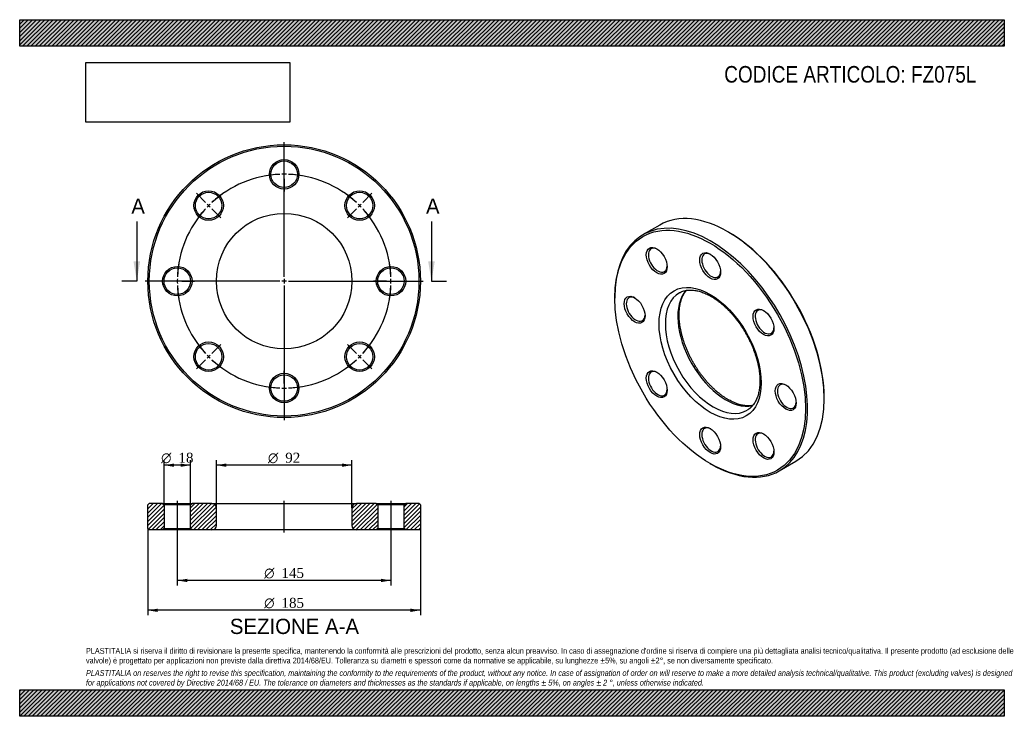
# Model space of a CAD drawing. Header units: millimetres. Extents: x 0 to 668, y 0 to 473.
import ezdxf
from ezdxf.enums import TextEntityAlignment as Align
from ezdxf.lldxf.tags import DXFTag

# ---------------------------------------------------------------- set-up
doc = ezdxf.new("R2010")
doc.units = ezdxf.units.MM
doc.header["$LTSCALE"] = 2.25
for name, color, linetype in [('Default', 7, 'Continuous'), ('DV2_Default', 7, 'Continuous'), ('DV3_Default', 7, 'Continuous'), ('FZ075L', 7, 'Continuous')]:
    doc.layers.add(name, color=color, linetype=linetype)
doc.styles.add('SEACAD_Solid_Edge_ANSI', font='seans.ttf')
doc.styles.add('SEACAD_Solid_Edge_ANSI1_Symbols', font='semeca1.ttf')
doc.styles.add('SEACAD_Times_New_Roman', font='times.ttf')
tags = doc.linetypes.add('CENTER2', pattern=[28.575, 19.05, -3.175, 3.175, -3.175]).pattern_tags.tags
tags[10:11] = [DXFTag(74, 4), DXFTag(75, 0), DXFTag(340, '0'), DXFTag(46, 0.0), DXFTag(50, 0.0), DXFTag(44, 0.0), DXFTag(45, 0.0)]
tags[8:9] = [DXFTag(74, 4), DXFTag(75, 0), DXFTag(340, '0'), DXFTag(46, 0.0), DXFTag(50, 0.0), DXFTag(44, 0.0), DXFTag(45, 0.0)]
tags[6:7] = [DXFTag(74, 4), DXFTag(75, 0), DXFTag(340, '0'), DXFTag(46, 0.0), DXFTag(50, 0.0), DXFTag(44, 0.0), DXFTag(45, 0.0)]
tags[4:5] = [DXFTag(74, 4), DXFTag(75, 0), DXFTag(340, '0'), DXFTag(46, 0.0), DXFTag(50, 0.0), DXFTag(44, 0.0), DXFTag(45, 0.0)]
picture_1 = doc.add_image_def('image1.jpg', size_in_pixel=(4302, 1260))

# ---------------------------------------------------------------- blocks, each defined once
blk = doc.blocks.new('SE')
at = {"layer": 'FZ075L', "color": 7, "linetype": 'Continuous'}
for p, q in [((434.37, 333.23), (423.06, 326.7)), ((481.33, 328.24), (480.62, 328.65)), ((403.9, 284.36), (403.9, 283.54)), ((546.03, 215.36), (546.03, 216.18)), ((468.6, 171.48), (469.31, 171.07)), ((515.56, 166.49), (526.87, 173.02))]:
    blk.add_line(p, q, dxfattribs=at)
for centre, major_axis, start_param, end_param in [((480.62, 253.12), (-46.25, 80.11), 3.141593, 6.283185), ((469.31, 246.59), (46.25, -80.11), 0, 3.926991), ((481.33, 253.53), (45.75, -79.24), 0.785398, 2.356194), ((433.06, 309.38), (-4.5, 7.79), 0, 3.872873), ((433.06, 309.38), (-4.5, 7.79), 5.551905, 6.283185), ((469.31, 305.79), (-4.5, 7.79), 5.551905, 6.283185), ((469.31, 305.79), (-4.5, 7.79), 0, 3.872873), ((479.21, 252.31), (23, -39.84), 3.332278, 6.091095), ((418.04, 276.19), (-4.5, 7.79), 0, 3.872873), ((418.04, 276.19), (-4.5, 7.79), 5.551905, 6.283185), ((470.72, 247.41), (-23, 39.84), 0.000815, 3.140302), ((505.56, 267.52), (-4.5, 7.79), 0, 3.872873), ((505.56, 267.52), (-4.5, 7.79), 5.551905, 6.283185), ((433.06, 225.66), (-4.5, 7.79), 5.551905, 6.283185), ((433.06, 225.66), (-4.5, 7.79), 0, 3.872873), ((520.57, 217), (-4.5, 7.79), 0, 3.872873), ((520.57, 217), (-4.5, 7.79), 5.551905, 6.283185), ((469.31, 187.4), (-4.5, 7.79), 0, 3.872873), ((469.31, 187.4), (-4.5, 7.79), 5.551905, 6.283185), ((505.56, 183.81), (-4.5, 7.79), 0, 3.872873), ((505.56, 183.81), (-4.5, 7.79), 5.551905, 6.283185), ((469.31, 246.59), (46.25, -80.11), 5.497787, 6.283185)]:
    blk.add_ellipse(centre, major_axis=major_axis, ratio=0.57735, start_param=start_param, end_param=end_param, dxfattribs=at)
for centre, major_axis in [((468.6, 246.18), (-45.75, 79.24)), ((432.35, 308.97), (5, -8.66)), ((468.6, 305.38), (5, -8.66)), ((468.6, 246.18), (24.5, -42.44)), ((417.34, 275.78), (5, -8.66)), ((504.85, 267.11), (5, -8.66)), ((432.35, 225.26), (5, -8.66)), ((519.87, 216.59), (5, -8.66)), ((468.6, 186.99), (5, -8.66)), ((504.85, 183.4), (5, -8.66))]:
    blk.add_ellipse(centre, major_axis=major_axis, ratio=0.57735, dxfattribs=at)
for points, knots in [([(480.71, 214.9), (480.4, 215.08), (479.64, 215.53), (478.24, 216.41), (476.64, 217.53), (475.03, 218.74), (473.42, 220.04), (471.84, 221.42), (470.27, 222.89), (468.72, 224.43), (467.2, 226.05), (465.71, 227.73), (464.25, 229.49), (462.84, 231.3), (461.46, 233.17), (460.14, 235.09), (458.86, 237.06), (457.64, 239.06), (456.48, 241.11), (455.38, 243.18), (454.34, 245.27), (453.37, 247.39), (452.46, 249.52), (451.63, 251.65), (450.87, 253.79), (450.19, 255.92), (449.58, 258.04), (449.05, 260.15), (448.6, 262.23), (448.23, 264.29), (447.93, 266.31), (447.73, 268.29), (447.6, 270.23), (447.55, 272.12), (447.58, 273.96), (447.69, 275.73), (447.88, 277.44), (448.14, 279.09), (448.48, 280.66), (448.9, 282.15), (449.38, 283.57), (449.93, 284.91), (450.55, 286.16), (451.24, 287.33), (451.87, 288.23), (452.28, 288.74), (452.42, 288.91)], [0, 0, 0, 0, 0.0110328, 0.0321043, 0.0531908, 0.0742925, 0.0954111, 0.1165473, 0.1377009, 0.1588714, 0.1800575, 0.2012579, 0.2224711, 0.2436953, 0.2649287, 0.2861695, 0.3074157, 0.3286655, 0.3499168, 0.3711677, 0.3924156, 0.4136587, 0.4348949, 0.4561223, 0.477339, 0.4985432, 0.5197329, 0.5409064, 0.5620623, 0.5831991, 0.604316, 0.6254123, 0.6464883, 0.667545, 0.6885848, 0.7096116, 0.7306315, 0.7516512, 0.7726805, 0.7937344, 0.8148327, 0.8360003, 0.8572683, 0.8786729, 0.9002549, 0.9114749, 0.9114749, 0.9114749, 0.9114749]), ([(447.71, 287.22), (447.93, 287.35), (448.44, 287.66), (449.45, 288.1), (450.65, 288.52), (451.91, 288.84), (453.22, 289.04), (454.57, 289.15), (455.96, 289.14), (457.38, 289.04), (458.84, 288.83), (460.33, 288.51), (461.85, 288.1), (463.4, 287.59), (464.96, 286.97), (466.55, 286.25), (468.15, 285.44), (469.75, 284.52), (471.37, 283.51), (472.98, 282.41), (474.6, 281.22), (476.2, 279.94), (477.79, 278.57), (479.36, 277.12), (480.92, 275.59), (482.44, 273.99), (483.94, 272.31), (485.4, 270.57), (486.83, 268.77), (488.21, 266.91), (489.54, 265), (490.83, 263.05), (492.06, 261.05), (493.23, 259.01), (494.35, 256.94), (495.4, 254.85), (496.38, 252.74), (497.3, 250.61), (498.15, 248.48), (498.92, 246.34), (499.62, 244.21), (500.24, 242.08), (500.79, 239.97), (501.26, 237.89), (501.64, 235.82), (501.95, 233.79), (502.17, 231.8), (502.32, 229.86), (502.38, 227.96), (502.37, 226.11), (502.27, 224.32), (502.1, 222.6), (501.85, 220.94), (501.52, 219.36), (501.12, 217.85), (500.65, 216.42), (500.11, 215.06), (499.5, 213.8), (498.83, 212.61), (498.09, 211.51), (497.28, 210.5), (496.4, 209.58), (495.47, 208.75), (494.54, 208.06), (493.97, 207.73), (493.69, 207.57)], [0, 0, 0, 0, 0.009097, 0.026264, 0.04337, 0.060334, 0.07711, 0.093685, 0.110073, 0.126302, 0.142402, 0.158404, 0.174336, 0.190218, 0.20607, 0.221904, 0.237732, 0.253559, 0.26939, 0.28523, 0.30108, 0.316944, 0.33282, 0.34871, 0.364612, 0.380526, 0.396452, 0.412387, 0.42833, 0.444281, 0.460238, 0.476199, 0.492163, 0.508128, 0.524094, 0.540057, 0.556017, 0.571972, 0.587921, 0.603863, 0.619795, 0.635716, 0.651625, 0.667522, 0.683404, 0.699272, 0.715124, 0.73096, 0.746782, 0.762591, 0.77839, 0.794182, 0.809973, 0.825769, 0.841582, 0.857425, 0.873316, 0.889277, 0.905336, 0.921521, 0.937865, 0.954394, 0.971124, 0.988047, 1, 1, 1, 1]), ([(497.52, 210.81), (497.33, 210.78), (496.71, 210.68), (495.63, 210.58), (494.25, 210.57), (492.83, 210.65), (491.37, 210.84), (489.89, 211.13), (488.38, 211.53), (486.84, 212.03), (485.27, 212.62), (483.7, 213.32), (482.14, 214.09), (481.22, 214.61), (480.71, 214.9)], [0.2701898, 0.2701898, 0.2701898, 0.2701898, 0.2990234, 0.3657804, 0.4317706, 0.4970954, 0.56188, 0.6262487, 0.6903125, 0.7541645, 0.8178797, 0.8815163, 0.945118, 1, 1, 1, 1])]:
    blk.add_open_spline(points, degree=3, knots=knots, dxfattribs=at)
blk = doc.blocks.new('SE1')
at = {"layer": 'Default', "color": 7, "linetype": 'CENTER2'}
for start, end in [(92.37086, 132.62914), (47.37086, 87.62914), (137.37086, 177.62914), (2.37086, 42.62914), (182.37086, 222.62914), (317.37086, 357.62914), (227.37086, 267.62914), (272.37086, 312.62914)]:
    blk.add_arc((179.48, 295.16), 72.5, start, end, dxfattribs=at)
at = {"layer": 'DV2_Default', "color": 7, "linetype": 'CENTER2'}
for p, q in [((179.48, 298.16), (179.48, 389.41)), ((179.48, 370.66), (179.48, 379.41)), ((179.48, 366.16), (179.48, 369.16)), ((179.48, 364.66), (179.48, 355.91)), ((126.09, 348.55), (119.9, 354.73)), ((232.86, 348.55), (239.05, 354.73)), ((129.27, 345.36), (127.15, 347.48)), ((130.33, 344.3), (136.52, 338.12)), ((228.62, 344.3), (222.43, 338.12)), ((229.68, 345.36), (231.8, 347.48)), ((176.48, 295.16), (85.23, 295.16)), ((103.98, 295.16), (95.23, 295.16)), ((108.48, 295.16), (105.48, 295.16)), ((109.98, 295.16), (118.73, 295.16)), ((180.98, 295.16), (177.98, 295.16)), ((179.48, 296.66), (179.48, 293.66)), ((182.48, 295.16), (273.73, 295.16)), ((248.98, 295.16), (240.23, 295.16)), ((248.98, 295.16), (241.23, 295.16)), ((250.48, 295.16), (253.48, 295.16)), ((250.48, 295.16), (253.48, 295.16)), ((254.98, 295.16), (262.73, 295.16)), ((254.98, 295.16), (263.73, 295.16)), ((179.48, 292.16), (179.48, 200.91)), ((130.33, 246.02), (136.52, 252.2)), ((228.62, 246.02), (222.43, 252.2)), ((126.09, 241.77), (119.9, 235.59)), ((129.27, 244.95), (127.15, 242.83)), ((229.68, 244.95), (231.8, 242.83)), ((232.86, 241.77), (239.05, 235.59)), ((179.48, 225.66), (179.48, 234.41)), ((179.48, 224.16), (179.48, 221.16)), ((179.48, 219.66), (179.48, 210.91))]:
    blk.add_line(p, q, dxfattribs=at)
for start, end in [(92.37086, 99.28587), (88.81457, 91.18543), (80.71413, 87.62914), (125.71413, 132.62914), (47.37086, 54.28587), (137.37086, 144.28587), (133.81457, 136.18543), (43.81457, 46.18543), (35.71413, 42.62914), (170.71413, 177.62914), (2.37086, 9.28587), (2.37086, 8.49558), (178.81457, 181.18543), (358.81457, 1.18543), (358.81457, 1.18543), (182.37086, 189.28587), (350.71413, 357.62914), (351.50442, 357.62914), (215.71413, 222.62914), (317.37086, 324.28587), (223.81457, 226.18543), (227.37086, 234.28587), (305.71413, 312.62914), (313.81457, 316.18543), (260.71413, 267.62914), (268.81457, 271.18543), (272.37086, 279.28587)]:
    blk.add_arc((179.48, 295.16), 72.5, start, end, dxfattribs=at)
at = {"layer": 'FZ075L', "color": 7, "linetype": 'Continuous'}
for centre, radius in [((179.48, 295.16), 92.5), ((179.48, 295.16), 91.5), ((179.48, 367.66), 10), ((179.48, 367.66), 9), ((128.21, 346.42), 10), ((128.21, 346.42), 9), ((230.74, 346.42), 10), ((230.74, 346.42), 9), ((179.48, 295.16), 46), ((106.98, 295.16), 10), ((106.98, 295.16), 9), ((251.98, 295.16), 10), ((251.98, 295.16), 9), ((128.21, 243.89), 10), ((128.21, 243.89), 9), ((230.74, 243.89), 10), ((230.74, 243.89), 9), ((179.48, 222.66), 10), ((179.48, 222.66), 9)]:
    blk.add_circle(centre, radius, dxfattribs=at)
blk = doc.blocks.new('SE3')
at = {"color": 7, "linetype": 'Continuous', "style": 'SEACAD_Solid_Edge_ANSI'}
blk.add_text('A', height=10.35, dxfattribs=at).set_placement((75.75, 351.18), align=Align.TOP_LEFT)
blk = doc.blocks.new('SE4')
at = {"color": 7, "linetype": 'Continuous', "style": 'SEACAD_Solid_Edge_ANSI'}
blk.add_text('A', height=10.35, dxfattribs=at).set_placement((275.75, 351.18), align=Align.TOP_LEFT)
blk = doc.blocks.new('SEANNOT_GROUP')
at = {"linetype": 'Continuous'}
blk.add_hatch(color=7, dxfattribs=at).paths.add_polyline_path([(77.23, 308.66), (79.48, 295.16), (81.73, 308.66)])
at = {"color": 7, "linetype": 'Continuous'}
blk.add_lwpolyline([(79.48, 335.66), (79.48, 295.16)], dxfattribs=at)
blk = doc.blocks.new('SEANNOT_GROUP1')
at = {"linetype": 'Continuous'}
blk.add_hatch(color=7, dxfattribs=at).paths.add_polyline_path([(277.23, 308.66), (279.48, 295.16), (281.73, 308.66)])
at = {"color": 7, "linetype": 'Continuous'}
blk.add_lwpolyline([(279.48, 335.66), (279.48, 295.16)], dxfattribs=at)
blk = doc.blocks.new('SE2')
at = {"layer": 'Default', "color": 7, "linetype": 'CENTER2'}
for p, q in [((79.48, 295.16), (69.35, 295.16)), ((279.48, 295.16), (289.6, 295.16))]:
    blk.add_line(p, q, dxfattribs=at)
at = {"layer": 'Default'}
for name in ['SE3', 'SE4', 'SEANNOT_GROUP', 'SEANNOT_GROUP1']:
    blk.add_blockref(name, (0, 0), dxfattribs=at)
blk = doc.blocks.new('SE5')
at = {"layer": 'FZ075L', "linetype": 'Continuous'}
h = blk.add_hatch(dxfattribs=at)
h.set_pattern_fill('LINE', scale=0.62992, angle=45, style=0)
h.paths.add_polyline_path([(96.98, 144.39), (87.98, 144.39), (86.98, 143.39), (86.98, 127.39), (87.98, 126.39), (96.98, 126.39), (97.98, 127.39), (97.98, 143.39)])
h = blk.add_hatch(dxfattribs=at)
h.set_pattern_fill('LINE', scale=0.62992, angle=45, style=0)
edge = h.paths.add_edge_path()
edge.add_line((116.98, 126.39), (130.48, 126.39))
edge.add_arc((130.48, 129.39), 3, 270, 360)
edge.add_line((133.48, 129.39), (133.48, 141.39))
edge.add_arc((130.48, 141.39), 3, 0, 90)
edge.add_line((130.48, 144.39), (116.98, 144.39))
edge.add_line((116.98, 144.39), (115.98, 143.39))
edge.add_line((115.98, 143.39), (115.98, 127.39))
edge.add_line((115.98, 127.39), (116.98, 126.39))
h = blk.add_hatch(dxfattribs=at)
h.set_pattern_fill('LINE', scale=0.62992, angle=45, style=0)
edge = h.paths.add_edge_path()
edge.add_line((242.98, 127.39), (242.98, 143.39))
edge.add_line((242.98, 143.39), (241.98, 144.39))
edge.add_line((241.98, 144.39), (228.48, 144.39))
edge.add_arc((228.48, 141.39), 3, 90, 180)
edge.add_line((225.48, 141.39), (225.48, 129.39))
edge.add_arc((228.48, 129.39), 3, 180, 270)
edge.add_line((228.48, 126.39), (241.98, 126.39))
edge.add_line((241.98, 126.39), (242.98, 127.39))
h = blk.add_hatch(dxfattribs=at)
h.set_pattern_fill('LINE', scale=0.62992, angle=45, style=0)
h.paths.add_polyline_path([(260.98, 143.39), (260.98, 127.39), (261.98, 126.39), (270.98, 126.39), (271.98, 127.39), (271.98, 143.39), (270.98, 144.39), (261.98, 144.39)])
at = {"layer": 'DV3_Default', "color": 7, "linetype": 'CENTER2'}
for p, q in [((106.98, 146.14), (106.98, 124.64)), ((179.48, 124.64), (179.48, 146.14)), ((251.98, 146.14), (251.98, 124.64))]:
    blk.add_line(p, q, dxfattribs=at)
at = {"layer": 'FZ075L', "color": 7, "linetype": 'Continuous'}
for p, q in [((87.98, 144.39), (86.98, 143.39)), ((86.98, 127.39), (86.98, 143.39)), ((96.98, 144.39), (87.98, 144.39)), ((96.98, 144.39), (116.98, 144.39)), ((96.98, 144.39), (97.98, 143.39)), ((115.98, 143.39), (97.98, 143.39)), ((97.98, 143.39), (97.98, 127.39)), ((115.98, 143.39), (116.98, 144.39)), ((115.98, 127.39), (115.98, 143.39)), ((130.48, 144.39), (116.98, 144.39)), ((130.48, 144.39), (228.48, 144.39)), ((133.48, 129.39), (133.48, 141.39)), ((225.48, 141.39), (225.48, 129.39)), ((241.98, 144.39), (228.48, 144.39)), ((241.98, 144.39), (261.98, 144.39)), ((241.98, 144.39), (242.98, 143.39)), ((260.98, 143.39), (242.98, 143.39)), ((242.98, 143.39), (242.98, 127.39)), ((260.98, 143.39), (261.98, 144.39)), ((260.98, 127.39), (260.98, 143.39)), ((270.98, 144.39), (261.98, 144.39)), ((271.98, 143.39), (270.98, 144.39)), ((271.98, 143.39), (271.98, 127.39)), ((86.98, 127.39), (87.98, 126.39)), ((97.98, 127.39), (96.98, 126.39)), ((97.98, 127.39), (115.98, 127.39)), ((116.98, 126.39), (115.98, 127.39)), ((242.98, 127.39), (241.98, 126.39)), ((242.98, 127.39), (260.98, 127.39)), ((261.98, 126.39), (260.98, 127.39)), ((270.98, 126.39), (271.98, 127.39)), ((96.98, 126.39), (87.98, 126.39)), ((116.98, 126.39), (96.98, 126.39)), ((130.48, 126.39), (116.98, 126.39)), ((228.48, 126.39), (130.48, 126.39)), ((241.98, 126.39), (228.48, 126.39)), ((261.98, 126.39), (241.98, 126.39)), ((270.98, 126.39), (261.98, 126.39))]:
    blk.add_line(p, q, dxfattribs=at)
for centre, start, end in [((130.48, 141.39), 0, 90), ((228.48, 141.39), 90, 180), ((130.48, 129.39), 270, 0), ((228.48, 129.39), 180, 270)]:
    blk.add_arc(centre, 3, start, end, dxfattribs=at)
blk = doc.blocks.new('GDimGGroup')
at = {"layer": 'Default', "linetype": 'Continuous'}
for points in [[(113.73, 91.03), (113.73, 93.28), (106.98, 92.16)], [(245.23, 91.03), (251.98, 92.16), (245.23, 93.28)]]:
    blk.add_hatch(color=7, dxfattribs=at).paths.add_polyline_path(points)
at = {"layer": 'Default', "color": 7, "linetype": 'Continuous'}
for p, q in [((106.98, 126.39), (106.98, 88.78)), ((251.98, 126.39), (251.98, 88.78)), ((251.98, 92.16), (106.98, 92.16))]:
    blk.add_line(p, q, dxfattribs=at)
for s, style, p in [('O', 'SEACAD_Solid_Edge_ANSI1_Symbols', (165.93, 100.59)), ('145', 'SEACAD_Times_New_Roman', (177.67, 100.59))]:
    blk.add_text(s, height=6.75, dxfattribs=dict(at, style=style)).set_placement(p, align=Align.TOP_LEFT)
blk = doc.blocks.new('GDimGGroup1')
at = {"layer": 'Default', "linetype": 'Continuous'}
for points in [[(140.23, 171.47), (133.48, 170.34), (140.23, 169.22)], [(218.73, 171.47), (218.73, 169.22), (225.48, 170.34)]]:
    blk.add_hatch(color=7, dxfattribs=at).paths.add_polyline_path(points)
at = {"layer": 'Default', "color": 7, "linetype": 'Continuous'}
for p, q in [((133.48, 141.39), (133.48, 173.72)), ((225.48, 170.34), (133.48, 170.34)), ((225.48, 141.39), (225.48, 173.72))]:
    blk.add_line(p, q, dxfattribs=at)
for s, style, p in [('O', 'SEACAD_Solid_Edge_ANSI1_Symbols', (168.49, 178.78)), ('92', 'SEACAD_Times_New_Roman', (180.23, 178.78))]:
    blk.add_text(s, height=6.75, dxfattribs=dict(at, style=style)).set_placement(p, align=Align.TOP_LEFT)
blk = doc.blocks.new('GDimGGroup2')
at = {"layer": 'Default', "linetype": 'Continuous'}
for points in [[(93.73, 70.78), (93.73, 73.03), (86.98, 71.91)], [(265.23, 70.78), (271.98, 71.91), (265.23, 73.03)]]:
    blk.add_hatch(color=7, dxfattribs=at).paths.add_polyline_path(points)
at = {"layer": 'Default', "color": 7, "linetype": 'Continuous'}
for p, q in [((86.98, 127.39), (86.98, 68.53)), ((271.98, 127.39), (271.98, 68.53)), ((271.98, 71.91), (86.98, 71.91))]:
    blk.add_line(p, q, dxfattribs=at)
for s, style, p in [('O', 'SEACAD_Solid_Edge_ANSI1_Symbols', (165.93, 80.34)), ('185', 'SEACAD_Times_New_Roman', (177.67, 80.34))]:
    blk.add_text(s, height=6.75, dxfattribs=dict(at, style=style)).set_placement(p, align=Align.TOP_LEFT)
blk = doc.blocks.new('GDimGGroup3')
at = {"layer": 'Default', "linetype": 'Continuous'}
for points in [[(104.73, 171.45), (97.98, 170.33), (104.73, 169.2)], [(109.23, 171.45), (109.23, 169.2), (115.98, 170.33)]]:
    blk.add_hatch(color=7, dxfattribs=at).paths.add_polyline_path(points)
at = {"layer": 'Default', "color": 7, "linetype": 'Continuous'}
for p, q in [((97.98, 143.39), (97.98, 173.7)), ((115.98, 170.33), (97.98, 170.33)), ((115.98, 143.39), (115.98, 173.7))]:
    blk.add_line(p, q, dxfattribs=at)
for s, style, p in [('O', 'SEACAD_Solid_Edge_ANSI1_Symbols', (95.99, 178.77)), ('18', 'SEACAD_Times_New_Roman', (107.73, 178.77))]:
    blk.add_text(s, height=6.75, dxfattribs=dict(at, style=style)).set_placement(p, align=Align.TOP_LEFT)

msp = doc.modelspace()

# ---------------------------------------------------------------- hatches: boundary and pattern name
at = {"layer": 'Default', "linetype": 'Continuous'}
h = msp.add_hatch(dxfattribs=at)
h.set_pattern_fill('LINE', scale=0.62992, angle=45, style=0)
h.paths.add_polyline_path([(668.25, 454.5), (668.25, 472.5), (0, 472.5), (0, 454.5)])
for points in [[(668.25, 454.5), (668.25, 472.5), (0, 472.5), (0, 454.5)], [(668.25, 0), (668.25, 18), (0, 18), (0, 0)]]:
    msp.add_hatch(color=7, dxfattribs=at).paths.add_polyline_path(points)
h = msp.add_hatch(dxfattribs=at)
h.set_pattern_fill('LINE', scale=0.62992, angle=45, style=0)
h.paths.add_polyline_path([(668.25, 0), (668.25, 18), (0, 18), (0, 0)])

# ---------------------------------------------------------------- linework, layer by layer
at = {"layer": 'Default', "color": 7, "linetype": 'Continuous'}
for p, q in [((0, 472.5), (668.25, 472.5)), ((0, 454.5), (0, 472.5)), ((668.25, 472.5), (668.25, 454.5)), ((668.25, 454.5), (0, 454.5)), ((0, 18), (668.25, 18)), ((0, 0), (0, 18)), ((668.25, 18), (668.25, 0)), ((668.25, 0), (0, 0))]:
    msp.add_line(p, q, dxfattribs=at)

# ---------------------------------------------------------------- block references
at = {"layer": 'Default'}
for name in ['SE1', 'SE2', 'SE', 'GDimGGroup3', 'GDimGGroup1', 'SE5', 'GDimGGroup2', 'GDimGGroup']:
    msp.add_blockref(name, (0, 0), dxfattribs=at)

# ---------------------------------------------------------------- texts
at = {"layer": 'Default', "color": 7, "linetype": 'Continuous', "style": 'SEACAD_Solid_Edge_ANSI'}
msp.add_text('SEZIONE A-A', height=10.35, dxfattribs=at).set_placement((142.63, 66.17), align=Align.TOP_LEFT)
at = {"layer": 'Default', "attachment_point": 1}
for s, insert, char_height, width in [('{\\fArial Narrow|b0||i0||c0|p34;\\C7;\\H11.25;\\W1.;CODICE ARTICOLO: FZ075L}', (478.17, 441.08), 11.25, 178.4241), ("{\\fArial Narrow|b0||i0||c0|p34;\\C7;\\H3.9375;\\W1.;PLASTITALIA si riserva il diritto di revisionare la presente specifica, mantenendo la conformità alle prescrizioni del prodotto, senza alcun preavviso. In caso di assegnazione d'ordine si riserva di compiere una più dettagliata analisi tecnico/qualitativa. Il presente prodotto (ad esclusione delle \\P}{\\fArial Narrow|b0||i0||c0|p34;\\C7;\\H3.9375;\\W1.;valvole) è progettato per applicazioni non previste dalla direttiva 2014/68/EU. Tolleranza su diametri e spessori come da normative se applicabile, su lunghezze ±5%, su angoli ±2°, se non diversamente specificato.\\P}{\\fArial Narrow|b0||i0||c0|p34;\\C7;\\H1.125;\\W1.;   \\P}{\\fArial Narrow|b0||i1||c0|p34;\\C7;\\H3.9375;\\W1.;PLASTITALIA on reserves the right to revise this specification, maintaining the conformity to the requirements of the product, without any notice. In case of assignation of order on will reserve to make a more detailed analysis technical/qualitative. This product (excluding valves) is designed \\P}{\\fArial Narrow|b0||i1||c0|p34;\\C7;\\H3.9375;\\W1.;for applications not covered by Directive 2014/68 / EU. The tolerance on diameters and thicknesses as the standards if applicable, on lengths ± 5%, on angles ± 2 °, unless otherwise indicated.\\P}", (45, 46.36), 3.9375, 578.25)]:
    msp.add_mtext(s, dxfattribs=dict(at, insert=insert, char_height=char_height, width=width))

# ---------------------------------------------------------------- pictures from other files: only their frames are drawn
image = msp.add_image(picture_1, insert=(45, 402.98), size_in_units=(138.28, 40.5))
image.dxf.flags = 7

doc.saveas('drawing.dxf')
